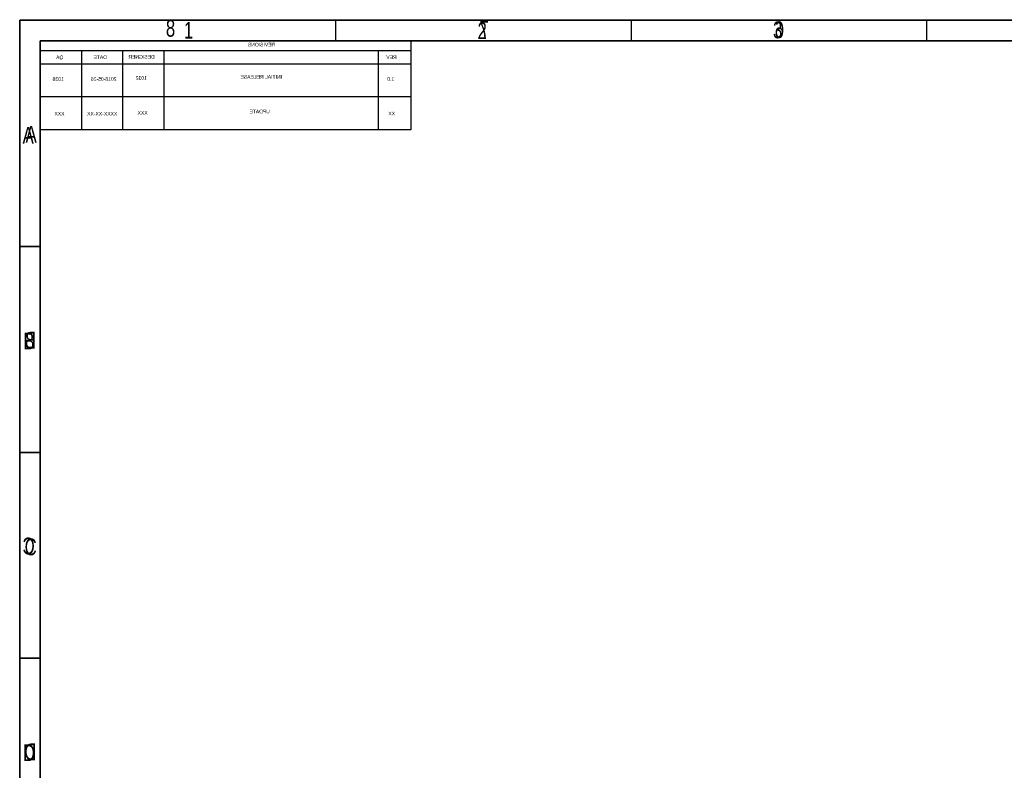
# Model space of a CAD drawing. Extents: x -53 to 531, y -106 to 304.
# Tile 47 of 66: x -53 to 186, y 122 to 304. Entities that reach past the tile are written whole.
import ezdxf

# ---------------------------------------------------------------- set-up
doc = ezdxf.new("R2010")
doc.units = 0
doc.layers.add('BOARD_GEOMETRY_DIMENSION', color=2, linetype='CONTINUOUS')
doc.layers.add('BOARD_GEOMETRY_SILKSCREEN_B', color=1, linetype='CONTINUOUS')

msp = doc.modelspace()

# ---------------------------------------------------------------- linework, layer by layer
at = {"layer": 'BOARD_GEOMETRY_DIMENSION'}
for points in [[(-52.793138, -106.154474), (531.20671, -106.154474), (531.20671, 303.845722), (-52.793138, 303.845722), (-52.793138, -106.154474)], [(23.956772, 298.845478), (23.956772, 303.845468)], [(95.706692, 298.845478), (95.706692, 303.845468)], [(167.456866, 298.845478), (167.456866, 303.845468)], [(526.20672, 298.845478), (-47.793148, 298.845478)], [(-47.793148, 298.845478), (-47.793148, -101.154484)], [(-47.793148, 248.845578), (-52.793138, 248.845578)], [(-47.793148, 198.845424), (-52.793138, 198.845424)], [(-47.793148, 148.845524), (-52.793138, 148.845524)]]:
    msp.add_lwpolyline(points, dxfattribs=at)
at = {"layer": 'BOARD_GEOMETRY_SILKSCREEN_B'}
for points in [[(531.206964, -106.154474), (-52.792884, -106.154474), (-52.792884, 303.845722), (531.206964, 303.845722), (531.206964, -106.154474)], [(23.957026, 298.845478), (23.957026, 303.845468)], [(95.706946, 298.845478), (95.706946, 303.845468)], [(167.45712, 298.845478), (167.45712, 303.845468)], [(-47.792894, 298.845478), (526.206974, 298.845478)], [(-47.792894, -101.154484), (-47.792894, 298.845478)], [(42.20718, 298.845478), (42.20718, 288.845498)], [(42.20718, 296.385488), (-47.792894, 296.385488)], [(-37.792914, 296.385488), (-37.792914, 277.227538)], [(-27.792934, 296.385488), (-27.792934, 277.227538)], [(-17.792954, 296.385488), (-17.792954, 277.227538)], [(34.207196, 296.385488), (34.207196, 277.227538)], [(42.20718, 296.385488), (42.20718, 277.227538)], [(42.20718, 293.163498), (-47.792894, 293.163498)], [(42.20718, 285.195518), (-47.792894, 285.195518)], [(-37.792914, 277.227538), (-47.792894, 277.227538)], [(42.20718, 277.227538), (-37.792914, 277.227538)], [(-52.792884, 248.845578), (-47.792894, 248.845578)], [(-52.792884, 198.845424), (-47.792894, 198.845424)], [(-52.792884, 148.845524), (-47.792894, 148.845524)]]:
    msp.add_lwpolyline(points, dxfattribs=at)

# ---------------------------------------------------------------- texts
at = {"layer": 'BOARD_GEOMETRY_DIMENSION', "width": 0.75}
for s, p in [('1', (-12.918186, 299.345604)), ('2', (58.362596, 299.245274)), ('2', (58.362596, 299.24502)), ('3', (130.099054, 299.428408)), ('3', (130.099054, 299.428154)), ('A', (-52.093114, 273.845528)), ('B', (-51.893216, 223.845374)), ('C', (-51.6001, 173.845474)), ('D', (-52.007008, 123.845574))]:
    msp.add_text(s, height=4.064, dxfattribs=at).set_placement(p)
at = {"layer": 'BOARD_GEOMETRY_SILKSCREEN_B', "text_generation_flag": 2}
for s, height, width, p in [('8', 4.064, 0.75, (-15.0368, 299.8216)), ('7', 4.064, 0.75, (61.081666, 299.574204)), ('6', 4.064, 0.75, (132.811266, 299.484288)), ('REVISIONS', 0.889, 0.942857, (9.250426, 297.447716)), ('QA', 0.889, 0.942857, (-42.196766, 294.361616)), ('DATE', 0.889, 0.942857, (-31.643574, 294.399716)), ('DESIGNER', 0.889, 0.942857, (-20.03679, 294.456612)), ('REV', 0.889, 0.942857, (38.714426, 294.399716)), ('1038', 0.889, 0.942857, (-42.10177, 289.09899)), ('2018-05-28', 0.889, 0.942857, (-29.286708, 289.10407)), ('1032', 0.889, 0.942857, (-21.916898, 289.33902)), ('INITIAL RELEASE', 0.889, 0.942857, (10.893298, 289.616642)), ('1.0', 0.889, 0.942857, (38.149276, 289.13963)), ('UPDATE', 0.889, 0.942857, (7.918196, 281.211528)), ('XXX', 0.889, 0.942857, (-41.911778, 280.649172)), ('XXXX-XX-XX', 0.889, 0.942857, (-29.096716, 280.653998)), ('XXX', 0.889, 0.942857, (-21.726906, 280.889202)), ('XX', 0.889, 0.942857, (38.339268, 280.689558)), ('A', 4.064, 0.75, (-48.643286, 274.074128)), ('B', 4.064, 0.75, (-48.843438, 224.073974)), ('C', 4.064, 0.75, (-49.136554, 174.074074)), ('D', 4.064, 0.75, (-48.729392, 124.074174))]:
    msp.add_text(s, height=height, dxfattribs=dict(at, width=width)).set_placement(p)

doc.saveas('drawing.dxf')
